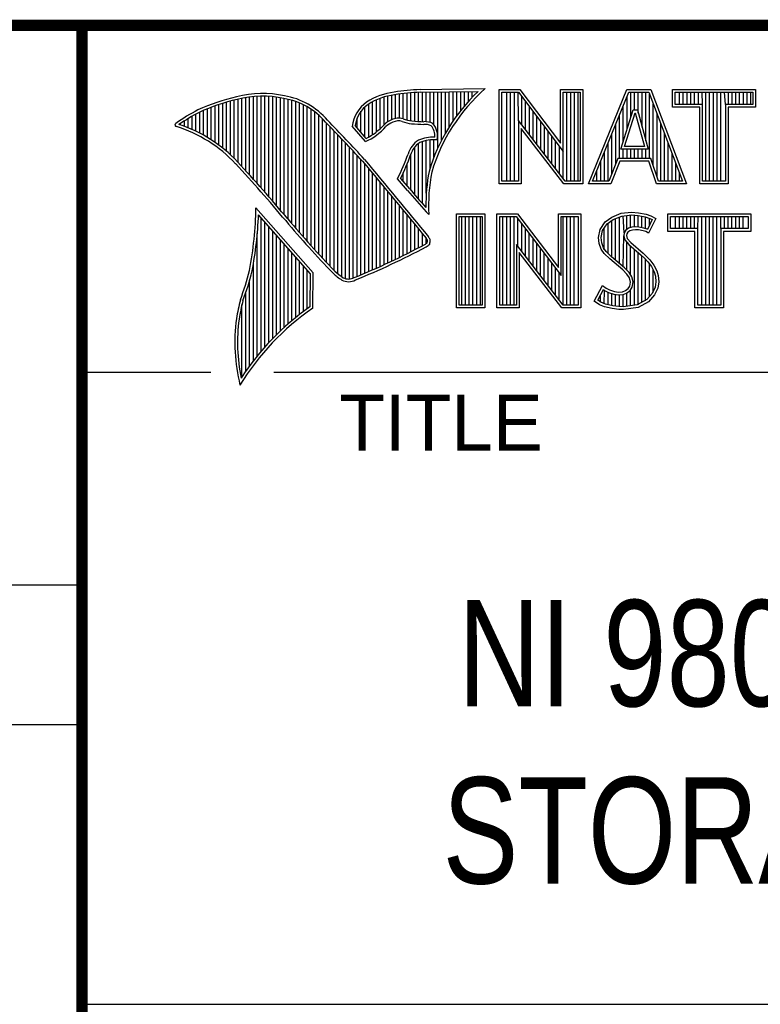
# Model space of a CAD drawing. Header units: inches. Extents: x 0 to 34, y 0 to 22.
# Tile 19 of 46: x 28.3 to 29.6, y 1.3 to 3. Entities that reach past the tile are written whole.
import ezdxf

# ---------------------------------------------------------------- set-up
doc = ezdxf.new("R2010")
doc.units = ezdxf.units.IN
doc.header["$LTSCALE"] = 1.87
doc.header["$MEASUREMENT"] = 0
doc.layers.get('0').update_dxf_attribs({"linetype": 'CONTINUOUS'})
doc.styles.get("Standard").update_dxf_attribs({"font": 'txt', "width": 0.8})

msp = doc.modelspace()

# ---------------------------------------------------------------- linework, layer by layer
at = {"color": 2, "linetype": 'CONTINUOUS'}
for p, q in [((28.3793, 3.0003), (33.5093, 3.0003)), ((28.3793, 3.0003), (28.3793, 1.2503)), ((28.9844, 2.885), (29.1009, 2.8868)), ((28.6659, 2.7474), (28.6659, 2.8695)), ((28.6727, 2.7398), (28.6727, 2.8708)), ((28.6796, 2.7323), (28.6796, 2.8719)), ((28.6865, 2.7247), (28.6865, 2.8727)), ((28.6933, 2.717), (28.6933, 2.8732)), ((28.7002, 2.7092), (28.7002, 2.8734)), ((28.707, 2.7014), (28.707, 2.8733)), ((28.7139, 2.6936), (28.7139, 2.873)), ((28.7208, 2.6856), (28.7208, 2.8724)), ((28.7276, 2.6776), (28.7276, 2.8716)), ((28.7345, 2.6696), (28.7345, 2.8704)), ((28.7414, 2.6615), (28.7414, 2.869)), ((28.913, 2.8153), (28.913, 2.8696)), ((28.9198, 2.8223), (28.9198, 2.8719)), ((28.9267, 2.8275), (28.9267, 2.8737)), ((28.9336, 2.8311), (28.9336, 2.875)), ((28.9404, 2.8335), (28.9404, 2.8759)), ((28.9473, 2.834), (28.9473, 2.8769)), ((28.9542, 2.8327), (28.9542, 2.8778)), ((28.961, 2.8306), (28.961, 2.8785)), ((28.9679, 2.8292), (28.9679, 2.8791)), ((28.9747, 2.8285), (28.9747, 2.8796)), ((28.9816, 2.828), (28.9816, 2.88)), ((28.9845, 2.8802), (29.0882, 2.8817)), ((28.9885, 2.8278), (28.9885, 2.8802)), ((28.9953, 2.8276), (28.9953, 2.8803)), ((29.0022, 2.8263), (29.0022, 2.8804)), ((29.0091, 2.822), (29.0091, 2.8805)), ((29.0159, 2.7805), (29.0159, 2.8806)), ((29.0228, 2.7947), (29.0228, 2.8807)), ((29.0297, 2.8073), (29.0297, 2.8808)), ((29.0365, 2.8188), (29.0365, 2.881)), ((29.0434, 2.8293), (29.0434, 2.8811)), ((29.0502, 2.8389), (29.0502, 2.8812)), ((29.0571, 2.8479), (29.0571, 2.8813)), ((29.064, 2.8562), (29.064, 2.8814)), ((29.0708, 2.8641), (29.0708, 2.8815)), ((29.0777, 2.8714), (29.0777, 2.8816)), ((29.1256, 2.8852), (29.1624, 2.8852)), ((29.1256, 2.7166), (29.1256, 2.8852)), ((29.1305, 2.8804), (29.16, 2.8804)), ((29.1305, 2.7215), (29.1305, 2.8804)), ((29.1395, 2.7215), (29.1395, 2.8804)), ((29.1462, 2.7215), (29.1462, 2.8804)), ((29.1529, 2.7215), (29.1529, 2.8804)), ((29.1604, 2.8299), (29.1596, 2.8804)), ((29.16, 2.8804), (29.2402, 2.7746)), ((29.1624, 2.8852), (29.2354, 2.7891)), ((29.1663, 2.8222), (29.1663, 2.872)), ((29.2354, 2.8852), (29.2754, 2.8852)), ((29.2354, 2.7891), (29.2354, 2.8852)), ((29.2402, 2.8804), (29.2705, 2.8804)), ((29.2402, 2.7746), (29.2402, 2.8804)), ((29.2469, 2.7215), (29.2469, 2.8804)), ((29.2536, 2.7215), (29.2536, 2.8804)), ((29.2603, 2.7215), (29.2603, 2.8804)), ((29.267, 2.7215), (29.267, 2.8804)), ((29.2705, 2.8804), (29.2705, 2.7215)), ((29.2754, 2.8852), (29.2754, 2.7166)), ((29.2853, 2.7167), (29.3541, 2.8851)), ((29.2926, 2.7216), (29.3574, 2.8802)), ((29.3541, 2.8851), (29.3967, 2.8851)), ((29.3543, 2.8139), (29.3543, 2.8725)), ((29.3574, 2.8802), (29.3933, 2.8802)), ((29.361, 2.8356), (29.361, 2.8802)), ((29.3677, 2.8486), (29.3677, 2.8802)), ((29.3744, 2.8428), (29.3744, 2.8802)), ((29.3811, 2.8181), (29.3811, 2.8802)), ((29.3878, 2.7935), (29.3878, 2.8802)), ((29.3933, 2.8802), (29.4535, 2.7216)), ((29.3945, 2.7618), (29.3945, 2.877)), ((29.3967, 2.8851), (29.4606, 2.7167)), ((29.4357, 2.8851), (29.584, 2.8851)), ((29.4357, 2.8537), (29.4357, 2.8851)), ((29.4406, 2.8802), (29.5791, 2.8802)), ((29.4406, 2.8586), (29.4406, 2.8802)), ((29.4482, 2.8586), (29.4482, 2.8802)), ((29.4549, 2.8586), (29.4549, 2.8802)), ((29.4616, 2.8586), (29.4616, 2.8802)), ((29.4684, 2.8586), (29.4684, 2.8802)), ((29.4751, 2.8586), (29.4751, 2.8802)), ((29.4818, 2.8586), (29.4818, 2.8802)), ((29.4892, 2.8586), (29.4885, 2.8802)), ((29.4952, 2.7216), (29.4952, 2.8802)), ((29.5019, 2.7216), (29.5019, 2.8802)), ((29.5086, 2.7216), (29.5086, 2.8802)), ((29.5153, 2.7216), (29.5153, 2.8802)), ((29.522, 2.7216), (29.522, 2.8802)), ((29.5305, 2.8586), (29.5288, 2.8802)), ((29.5355, 2.8586), (29.5355, 2.8802)), ((29.5422, 2.8586), (29.5422, 2.8802)), ((29.5489, 2.8586), (29.5489, 2.8802)), ((29.5556, 2.8586), (29.5556, 2.8802)), ((29.5623, 2.8586), (29.5623, 2.8802)), ((29.569, 2.8586), (29.569, 2.8802)), ((29.5757, 2.8586), (29.5757, 2.8802)), ((29.5791, 2.8802), (29.5791, 2.8586)), ((29.584, 2.8851), (29.584, 2.8537)), ((28.6109, 2.7952), (28.6109, 2.8535)), ((28.6178, 2.7906), (28.6178, 2.856)), ((28.6247, 2.7856), (28.6247, 2.8584)), ((28.6315, 2.7803), (28.6315, 2.8606)), ((28.6384, 2.7747), (28.6384, 2.8626)), ((28.6453, 2.7685), (28.6453, 2.8645)), ((28.6521, 2.762), (28.6521, 2.8662)), ((28.659, 2.7548), (28.659, 2.8679)), ((28.7482, 2.6533), (28.7482, 2.8677)), ((28.7551, 2.6452), (28.7551, 2.8659)), ((28.762, 2.6372), (28.762, 2.8638)), ((28.7688, 2.6293), (28.7688, 2.8611)), ((28.7757, 2.6214), (28.7757, 2.858)), ((28.7826, 2.6137), (28.7826, 2.8543)), ((28.8855, 2.8005), (28.8855, 2.854)), ((28.8924, 2.8003), (28.8924, 2.8594)), ((28.8992, 2.8044), (28.8992, 2.8634)), ((28.9061, 2.8094), (28.9061, 2.8668)), ((29.173, 2.8135), (29.173, 2.8632)), ((29.1798, 2.8048), (29.1798, 2.8543)), ((29.3475, 2.7921), (29.3475, 2.8561)), ((29.4012, 2.7485), (29.4012, 2.8593)), ((29.4843, 2.8537), (29.4357, 2.8537)), ((29.4892, 2.8586), (29.4406, 2.8586)), ((29.4843, 2.7167), (29.4843, 2.8537)), ((29.4892, 2.7216), (29.4892, 2.8586)), ((29.5791, 2.8586), (29.5305, 2.8586)), ((29.5305, 2.8586), (29.5305, 2.7216)), ((29.584, 2.8537), (29.5354, 2.8537)), ((29.5354, 2.8537), (29.5354, 2.7167)), ((28.5766, 2.8137), (28.5766, 2.8374)), ((28.5835, 2.8105), (28.5835, 2.8412)), ((28.5904, 2.8071), (28.5904, 2.8449)), ((28.5972, 2.8034), (28.5972, 2.8479)), ((28.6041, 2.7994), (28.6041, 2.8508)), ((28.7894, 2.606), (28.7894, 2.8501)), ((28.7963, 2.5985), (28.7963, 2.8451)), ((28.8031, 2.591), (28.8031, 2.8394)), ((28.8718, 2.8167), (28.8718, 2.8343)), ((28.8786, 2.8086), (28.8786, 2.8464)), ((29.1865, 2.7961), (29.1865, 2.8455)), ((29.1932, 2.7873), (29.1932, 2.8367)), ((29.3408, 2.7618), (29.3408, 2.8396)), ((29.3434, 2.7787), (29.365, 2.8486)), ((29.35, 2.7836), (29.3686, 2.8438)), ((29.365, 2.8486), (29.3728, 2.8486)), ((29.3686, 2.8438), (29.3691, 2.8438)), ((29.3691, 2.8438), (29.3854, 2.7836)), ((29.3728, 2.8486), (29.3918, 2.7787)), ((29.4079, 2.7286), (29.4079, 2.8416)), ((28.556, 2.8217), (28.556, 2.8246)), ((28.5629, 2.8193), (28.5629, 2.8291)), ((28.5698, 2.8166), (28.5698, 2.8333)), ((28.81, 2.5836), (28.81, 2.8328)), ((28.8169, 2.5762), (28.8169, 2.8253)), ((28.8237, 2.569), (28.8237, 2.8181)), ((28.8865, 2.792), (28.8631, 2.8194)), ((28.8878, 2.7979), (28.8682, 2.8209)), ((29.2438, 2.7215), (29.1604, 2.8299)), ((29.1604, 2.8299), (29.1604, 2.7215)), ((29.1999, 2.7786), (29.1999, 2.8278)), ((29.2066, 2.7699), (29.2066, 2.819)), ((29.3341, 2.752), (29.3341, 2.8232)), ((29.4147, 2.7216), (29.4147, 2.8239)), ((28.8306, 2.5618), (28.8306, 2.8109)), ((28.8375, 2.5556), (28.8375, 2.8037)), ((29.2414, 2.7166), (29.1653, 2.8156)), ((29.1653, 2.8156), (29.1653, 2.7166)), ((29.2133, 2.7612), (29.2133, 2.8101)), ((29.22, 2.7525), (29.22, 2.8013)), ((29.3274, 2.7353), (29.3274, 2.8068)), ((29.4214, 2.7216), (29.4214, 2.8063)), ((28.8443, 2.5505), (28.8443, 2.7965)), ((28.8512, 2.5472), (28.8512, 2.7893)), ((28.8581, 2.5466), (28.8581, 2.782)), ((28.9747, 2.697), (28.9747, 2.7823)), ((28.9816, 2.689), (28.9816, 2.7889)), ((28.9885, 2.6813), (28.9885, 2.7921)), ((28.9953, 2.6998), (28.9953, 2.7939)), ((29.0022, 2.7448), (29.0022, 2.795)), ((29.0091, 2.7642), (29.0091, 2.7954)), ((29.2267, 2.7437), (29.2267, 2.7924)), ((29.2334, 2.735), (29.2334, 2.7836)), ((29.3207, 2.7216), (29.3207, 2.7904)), ((29.3854, 2.7836), (29.35, 2.7836)), ((29.4281, 2.7216), (29.4281, 2.7886)), ((28.8649, 2.5483), (28.8649, 2.7748)), ((28.8718, 2.5513), (28.8718, 2.7675)), ((28.9679, 2.7053), (28.9679, 2.7699)), ((29.2402, 2.7263), (29.2402, 2.7746)), ((29.314, 2.7216), (29.314, 2.774)), ((29.3918, 2.7787), (29.3434, 2.7787)), ((29.3475, 2.7618), (29.3475, 2.7787)), ((29.3543, 2.7618), (29.3543, 2.7787)), ((29.361, 2.7618), (29.361, 2.7787)), ((29.3677, 2.7618), (29.3677, 2.7787)), ((29.3744, 2.7618), (29.3744, 2.7787)), ((29.3811, 2.7618), (29.3811, 2.7787)), ((29.3878, 2.7618), (29.3878, 2.7787)), ((29.4348, 2.7216), (29.4348, 2.7709)), ((28.8786, 2.5541), (28.8786, 2.7602)), ((28.8855, 2.557), (28.8855, 2.7523)), ((28.961, 2.7133), (28.961, 2.7519)), ((29.3073, 2.7216), (29.3073, 2.7575)), ((29.3381, 2.7618), (29.3219, 2.7216)), ((29.3414, 2.7569), (29.3252, 2.7167)), ((29.3968, 2.7618), (29.3381, 2.7618)), ((29.3933, 2.7569), (29.3414, 2.7569)), ((29.4068, 2.7167), (29.3933, 2.7569)), ((29.4103, 2.7216), (29.3968, 2.7618)), ((29.4415, 2.7216), (29.4415, 2.7532)), ((28.8924, 2.5599), (28.8924, 2.744)), ((28.8992, 2.5628), (28.8992, 2.7357)), ((28.9542, 2.7212), (28.9542, 2.7362)), ((29.3006, 2.7216), (29.3006, 2.7411)), ((29.4482, 2.7216), (29.4482, 2.7355)), ((28.9061, 2.5659), (28.9061, 2.7274)), ((28.913, 2.5689), (28.913, 2.7191)), ((28.9198, 2.5721), (28.9198, 2.7107)), ((28.962, 2.7048), (28.9438, 2.7257)), ((28.9657, 2.7079), (28.9496, 2.7264)), ((29.1653, 2.7166), (29.1256, 2.7166)), ((29.1604, 2.7215), (29.1305, 2.7215)), ((29.2754, 2.7166), (29.2414, 2.7166)), ((29.2705, 2.7215), (29.2438, 2.7215)), ((29.3252, 2.7167), (29.2853, 2.7167)), ((29.3219, 2.7216), (29.2926, 2.7216)), ((29.4606, 2.7167), (29.4068, 2.7167)), ((29.4535, 2.7216), (29.4103, 2.7216)), ((29.5354, 2.7167), (29.4843, 2.7167)), ((29.5305, 2.7216), (29.4892, 2.7216)), ((28.9267, 2.5752), (28.9267, 2.7024)), ((28.9336, 2.5784), (28.9336, 2.6941)), ((28.9404, 2.5817), (28.9404, 2.6858)), ((28.9473, 2.585), (28.9473, 2.6775)), ((28.7934, 2.5573), (28.6909, 2.6738)), ((28.7886, 2.5555), (28.6954, 2.6613)), ((28.9542, 2.5884), (28.9542, 2.6692)), ((28.961, 2.5918), (28.961, 2.6609)), ((28.9997, 2.6619), (28.9953, 2.6667)), ((29.0492, 2.6631), (29.1, 2.6631)), ((29.0492, 2.4947), (29.0492, 2.6631)), ((29.0541, 2.6583), (29.0951, 2.6583)), ((29.0541, 2.4996), (29.0541, 2.6583)), ((29.0587, 2.4996), (29.0587, 2.6583)), ((29.0654, 2.4996), (29.0654, 2.6583)), ((29.0721, 2.4996), (29.0721, 2.6583)), ((29.0788, 2.4996), (29.0788, 2.6583)), ((29.0855, 2.4996), (29.0855, 2.6583)), ((29.0922, 2.4996), (29.0922, 2.6583)), ((29.0951, 2.6583), (29.0951, 2.4996)), ((29.1, 2.6631), (29.1, 2.4947)), ((29.1218, 2.6633), (29.1586, 2.6633)), ((29.1218, 2.4947), (29.1218, 2.6633)), ((29.1267, 2.6584), (29.1562, 2.6584)), ((29.1267, 2.4996), (29.1267, 2.6584)), ((29.1325, 2.4996), (29.1325, 2.6584)), ((29.1392, 2.4996), (29.1392, 2.6584)), ((29.1459, 2.4996), (29.1459, 2.6584)), ((29.1526, 2.4996), (29.1526, 2.6584)), ((29.1562, 2.6584), (29.2364, 2.5527)), ((29.1586, 2.6633), (29.2315, 2.5672)), ((29.2315, 2.6633), (29.2716, 2.6633)), ((29.2315, 2.5672), (29.2315, 2.6633)), ((29.2364, 2.6584), (29.2667, 2.6584)), ((29.2364, 2.5527), (29.2364, 2.6584)), ((29.2399, 2.4996), (29.2399, 2.6584)), ((29.2466, 2.4996), (29.2466, 2.6584)), ((29.2533, 2.4996), (29.2533, 2.6584)), ((29.26, 2.4996), (29.26, 2.6584)), ((29.2667, 2.6584), (29.2667, 2.4996)), ((29.2716, 2.6633), (29.2716, 2.4947)), ((29.3269, 2.6572), (29.3437, 2.6639)), ((29.3293, 2.6529), (29.3449, 2.6591)), ((29.3406, 2.5743), (29.3406, 2.6574)), ((29.3437, 2.6639), (29.3623, 2.6659)), ((29.3449, 2.6591), (29.3624, 2.661)), ((29.3491, 2.6288), (29.3473, 2.6594)), ((29.354, 2.635), (29.354, 2.6601)), ((29.3607, 2.6382), (29.3607, 2.6608)), ((29.3623, 2.6659), (29.3747, 2.665)), ((29.3624, 2.661), (29.374, 2.6602)), ((29.3674, 2.6394), (29.3674, 2.6607)), ((29.374, 2.6602), (29.387, 2.6574)), ((29.3741, 2.6393), (29.3741, 2.6602)), ((29.3747, 2.665), (29.3883, 2.6622)), ((29.3808, 2.6381), (29.3808, 2.6588)), ((29.387, 2.6574), (29.3949, 2.6547)), ((29.3883, 2.6622), (29.3967, 2.6593)), ((29.3967, 2.6593), (29.406, 2.6549)), ((29.4272, 2.6631), (29.5755, 2.6631)), ((29.4272, 2.6317), (29.4272, 2.6631)), ((29.432, 2.6583), (29.5706, 2.6583)), ((29.432, 2.6366), (29.432, 2.6583)), ((29.4412, 2.6366), (29.4412, 2.6583)), ((29.4479, 2.6366), (29.4479, 2.6583)), ((29.4547, 2.6366), (29.4547, 2.6583)), ((29.4614, 2.6366), (29.4614, 2.6583)), ((29.4681, 2.6366), (29.4681, 2.6583)), ((29.4748, 2.6366), (29.4748, 2.6583)), ((29.4807, 2.6366), (29.4815, 2.6583)), ((29.4882, 2.4996), (29.4882, 2.6583)), ((29.4949, 2.4996), (29.4949, 2.6583)), ((29.5016, 2.4996), (29.5016, 2.6583)), ((29.5083, 2.4996), (29.5083, 2.6583)), ((29.5151, 2.4996), (29.5151, 2.6583)), ((29.522, 2.6366), (29.5218, 2.6583)), ((29.5285, 2.6366), (29.5285, 2.6583)), ((29.5352, 2.6366), (29.5352, 2.6583)), ((29.5419, 2.6366), (29.5419, 2.6583)), ((29.5486, 2.6366), (29.5486, 2.6583)), ((29.5553, 2.6366), (29.5553, 2.6583)), ((29.562, 2.6366), (29.562, 2.6583)), ((29.5706, 2.6583), (29.5706, 2.6366)), ((29.5755, 2.6631), (29.5755, 2.6317)), ((28.7002, 2.4174), (28.7002, 2.6559)), ((28.707, 2.4253), (28.707, 2.6481)), ((28.7139, 2.4329), (28.7139, 2.6403)), ((28.9679, 2.5953), (28.9679, 2.6526)), ((28.9747, 2.5988), (28.9747, 2.6443)), ((29.1593, 2.6044), (29.1593, 2.6543)), ((29.1661, 2.5957), (29.1661, 2.6454)), ((29.3061, 2.6352), (29.315, 2.6485)), ((29.3107, 2.6333), (29.3186, 2.6451)), ((29.315, 2.6485), (29.3269, 2.6572)), ((29.3186, 2.6451), (29.3293, 2.6529)), ((29.3204, 2.5922), (29.3204, 2.6464)), ((29.3271, 2.5855), (29.3271, 2.6513)), ((29.3338, 2.5799), (29.3338, 2.6547)), ((29.3875, 2.6364), (29.3875, 2.6573)), ((29.3994, 2.6526), (29.3907, 2.6353)), ((29.406, 2.6549), (29.3927, 2.6283)), ((29.3942, 2.6423), (29.3942, 2.655)), ((29.3949, 2.6547), (29.3994, 2.6526)), ((28.6933, 2.4092), (28.6933, 2.6277)), ((28.7208, 2.4401), (28.7208, 2.6325)), ((28.7276, 2.447), (28.7276, 2.6247)), ((28.9816, 2.6024), (28.9816, 2.636)), ((28.9885, 2.606), (28.9885, 2.6277)), ((29.1728, 2.587), (29.1728, 2.6366)), ((29.1795, 2.5783), (29.1795, 2.6277)), ((29.3032, 2.6208), (29.3061, 2.6352)), ((29.3081, 2.6205), (29.3107, 2.6333)), ((29.3137, 2.5989), (29.3137, 2.6378)), ((29.3473, 2.5687), (29.3486, 2.6239)), ((29.3491, 2.6288), (29.3486, 2.6239)), ((29.3486, 2.6239), (29.3502, 2.6168)), ((29.3523, 2.6337), (29.3491, 2.6288)), ((29.3569, 2.6371), (29.3523, 2.6337)), ((29.3539, 2.6271), (29.3536, 2.6242)), ((29.3536, 2.6242), (29.3547, 2.619)), ((29.3559, 2.6303), (29.3539, 2.6271)), ((29.3591, 2.6326), (29.3559, 2.6303)), ((29.363, 2.6389), (29.3569, 2.6371)), ((29.364, 2.6341), (29.3591, 2.6326)), ((29.3691, 2.6395), (29.363, 2.6389)), ((29.3692, 2.6347), (29.364, 2.6341)), ((29.3753, 2.6392), (29.3691, 2.6395)), ((29.3747, 2.6344), (29.3692, 2.6347)), ((29.3834, 2.6326), (29.3747, 2.6344)), ((29.3846, 2.6374), (29.3753, 2.6392)), ((29.388, 2.6312), (29.3834, 2.6326)), ((29.3901, 2.6357), (29.3846, 2.6374)), ((29.3927, 2.6283), (29.388, 2.6312)), ((29.3907, 2.6353), (29.3901, 2.6357)), ((29.4758, 2.6317), (29.4272, 2.6317)), ((29.4807, 2.6366), (29.432, 2.6366)), ((29.4758, 2.4947), (29.4758, 2.6317)), ((29.4807, 2.4996), (29.4807, 2.6366)), ((29.5706, 2.6366), (29.522, 2.6366)), ((29.522, 2.6366), (29.522, 2.4996)), ((29.5755, 2.6317), (29.5268, 2.6317)), ((29.5268, 2.6317), (29.5268, 2.4947)), ((28.7345, 2.4537), (28.7345, 2.6169)), ((28.7414, 2.46), (28.7414, 2.6091)), ((28.9953, 2.6099), (28.9953, 2.6194)), ((29.24, 2.4996), (29.1566, 2.608)), ((29.1566, 2.608), (29.1566, 2.4996)), ((29.1862, 2.5695), (29.1862, 2.6189)), ((29.1929, 2.5608), (29.1929, 2.6101)), ((29.3043, 2.6098), (29.3032, 2.6208)), ((29.3081, 2.5999), (29.3043, 2.6098)), ((29.3091, 2.6109), (29.3081, 2.6205)), ((29.3124, 2.6022), (29.3091, 2.6109)), ((29.3502, 2.6168), (29.3573, 2.608)), ((29.354, 2.5624), (29.354, 2.6122)), ((29.3547, 2.619), (29.3608, 2.6115)), ((29.3573, 2.608), (29.3798, 2.5894)), ((29.3607, 2.5541), (29.3607, 2.6052)), ((29.3608, 2.6115), (29.3831, 2.593)), ((28.7482, 2.4662), (28.7482, 2.6013)), ((28.7551, 2.472), (28.7551, 2.5935)), ((29.2376, 2.4947), (29.1615, 2.5937)), ((29.1615, 2.5937), (29.1615, 2.4947)), ((29.1996, 2.5521), (29.1996, 2.6012)), ((29.2063, 2.5434), (29.2063, 2.5924)), ((29.3133, 2.5924), (29.3081, 2.5999)), ((29.3171, 2.5955), (29.3124, 2.6022)), ((29.3234, 2.5823), (29.3133, 2.5924)), ((29.3211, 2.5915), (29.3171, 2.5955)), ((29.3267, 2.5859), (29.3211, 2.5915)), ((29.3674, 2.4994), (29.3674, 2.5997)), ((29.3741, 2.5003), (29.3741, 2.5941)), ((29.3798, 2.5894), (29.3857, 2.5835)), ((29.3808, 2.5048), (29.3808, 2.5884)), ((29.3831, 2.593), (29.3892, 2.5869)), ((28.6865, 2.4005), (28.6865, 2.5745)), ((28.762, 2.4777), (28.762, 2.5857)), ((28.7688, 2.4831), (28.7688, 2.5779)), ((28.7757, 2.4884), (28.7757, 2.5701)), ((29.213, 2.5346), (29.213, 2.5835)), ((29.2197, 2.5259), (29.2197, 2.5747)), ((29.3466, 2.5629), (29.3234, 2.5823)), ((29.3499, 2.5665), (29.3267, 2.5859)), ((29.3857, 2.5835), (29.3916, 2.5773)), ((29.3875, 2.5074), (29.3875, 2.5816)), ((29.3892, 2.5869), (29.3953, 2.5805)), ((29.3916, 2.5773), (29.3981, 2.5689)), ((29.3942, 2.5148), (29.3942, 2.5739)), ((29.3953, 2.5805), (29.4022, 2.5715)), ((29.4022, 2.5715), (29.4074, 2.5611)), ((28.7826, 2.4934), (28.7826, 2.5623)), ((28.7875, 2.4969), (28.7886, 2.5555)), ((28.7923, 2.4943), (28.7934, 2.5573)), ((29.2265, 2.5172), (29.2265, 2.5658)), ((29.2332, 2.5085), (29.2332, 2.557)), ((29.3542, 2.5553), (29.3466, 2.5629)), ((29.358, 2.5584), (29.3499, 2.5665)), ((29.3585, 2.5484), (29.3542, 2.5553)), ((29.363, 2.5504), (29.358, 2.5584)), ((29.3981, 2.5689), (29.4029, 2.5593)), ((29.401, 2.5222), (29.401, 2.5632)), ((29.4029, 2.5593), (29.4052, 2.5518)), ((29.4052, 2.5518), (29.406, 2.5416)), ((29.4074, 2.5611), (29.4101, 2.5527)), ((29.4101, 2.5527), (29.4109, 2.5414)), ((28.6796, 2.3913), (28.6796, 2.5443)), ((29.2954, 2.507), (29.3104, 2.5348)), ((29.3104, 2.5348), (29.3168, 2.5301)), ((29.3605, 2.5411), (29.3585, 2.5484)), ((29.3591, 2.5339), (29.3605, 2.5411)), ((29.3655, 2.5413), (29.363, 2.5504)), ((29.3637, 2.5321), (29.3655, 2.5413)), ((29.406, 2.5416), (29.4045, 2.5318)), ((29.4109, 2.5414), (29.4092, 2.5304)), ((28.6727, 2.3817), (28.6727, 2.5223)), ((29.3018, 2.5086), (29.3121, 2.5275)), ((29.307, 2.505), (29.307, 2.5182)), ((29.3121, 2.5275), (29.3142, 2.526)), ((29.3137, 2.5019), (29.3142, 2.526)), ((29.3142, 2.526), (29.3213, 2.5224)), ((29.3168, 2.5301), (29.3232, 2.527)), ((29.3204, 2.5005), (29.3204, 2.5227)), ((29.3213, 2.5224), (29.3305, 2.5193)), ((29.3232, 2.527), (29.3316, 2.5241)), ((29.3271, 2.499), (29.3271, 2.5204)), ((29.3305, 2.5193), (29.339, 2.5183)), ((29.3316, 2.5241), (29.3391, 2.5232)), ((29.3338, 2.498), (29.3338, 2.5189)), ((29.339, 2.5183), (29.3472, 2.519)), ((29.3391, 2.5232), (29.346, 2.5238)), ((29.3406, 2.497), (29.3406, 2.5181)), ((29.346, 2.5238), (29.3513, 2.5258)), ((29.3472, 2.519), (29.3536, 2.5215)), ((29.3473, 2.4968), (29.3473, 2.519)), ((29.3513, 2.5258), (29.3562, 2.5293)), ((29.3536, 2.5215), (29.3598, 2.5258)), ((29.354, 2.4977), (29.354, 2.5216)), ((29.3562, 2.5293), (29.3591, 2.5339)), ((29.3598, 2.5258), (29.3637, 2.5321)), ((29.3607, 2.4985), (29.3607, 2.5265)), ((29.3995, 2.5207), (29.3896, 2.5097)), ((29.4037, 2.518), (29.3927, 2.5058)), ((29.4045, 2.5318), (29.3995, 2.5207)), ((29.4092, 2.5304), (29.4037, 2.518)), ((28.6659, 2.3715), (28.6659, 2.501)), ((29.0951, 2.4996), (29.0541, 2.4996)), ((29.1566, 2.4996), (29.1267, 2.4996)), ((29.2667, 2.4996), (29.24, 2.4996)), ((29.3049, 2.5006), (29.2954, 2.507)), ((29.3072, 2.5049), (29.3018, 2.5086)), ((29.3142, 2.4968), (29.3049, 2.5006)), ((29.3156, 2.5015), (29.3072, 2.5049)), ((29.3287, 2.4988), (29.3156, 2.5015)), ((29.3726, 2.5001), (29.3475, 2.4968)), ((29.3896, 2.5097), (29.3726, 2.5001)), ((29.3927, 2.5058), (29.3741, 2.4954)), ((29.522, 2.4996), (29.4807, 2.4996)), ((29.1, 2.4947), (29.0492, 2.4947)), ((29.1615, 2.4947), (29.1218, 2.4947)), ((29.2716, 2.4947), (29.2376, 2.4947)), ((29.3278, 2.4939), (29.3142, 2.4968)), ((29.3394, 2.4922), (29.3278, 2.4939)), ((29.3398, 2.4971), (29.3287, 2.4988)), ((29.3478, 2.4919), (29.3394, 2.4922)), ((29.3475, 2.4968), (29.3398, 2.4971)), ((29.3741, 2.4954), (29.3478, 2.4919)), ((29.5268, 2.4947), (29.4758, 2.4947)), ((28.38, 2.38), (28.61, 2.38)), ((28.7231, 2.38), (33.5, 2.38)), ((25.58, 2), (28.38, 2)), ((25.58, 1.75), (28.38, 1.75)), ((28.3793, 1.2503), (33.5093, 1.2503))]:
    msp.add_line(p, q, dxfattribs=at)
at = {"color": 7, "linetype": 'CONTINUOUS', "const_width": 0.02}
for points in [[(25.58, 3), (33.5, 3)], [(28.38, 3), (28.38, 0.5)]]:
    msp.add_lwpolyline(points, dxfattribs=at)
at = {"color": 2, "linetype": 'CONTINUOUS'}
for centre, radius, start, end in [((29.3103, 2.6468), 0.3185, 131.1194, 163.4134), ((28.7308, 2.5386), 0.3417, 102.6162, 114.8514), ((28.7025, 2.6998), 0.1784, 77.2812, 105.0674), ((28.7025, 2.6998), 0.1736, 77.2325, 105.1014), ((28.7213, 2.7479), 0.1227, 40.1648, 80.8423), ((28.7213, 2.7479), 0.1276, 40.2336, 80.7738), ((28.9506, 2.7677), 0.1134, 96.3007, 123.1683), ((28.9506, 2.7677), 0.1086, 96.2448, 123.1265), ((29.0012, 2.475), 0.4104, 92.3477, 98.8369), ((29.0012, 2.475), 0.4056, 92.3565, 98.8522), ((29.3103, 2.6468), 0.3233, 133.4016, 163.4573), ((28.7308, 2.5386), 0.3369, 102.5985, 114.8293), ((28.9233, 2.8131), 0.0605, 125.0326, 174.0473), ((28.9233, 2.8131), 0.0556, 125.1127, 171.9558), ((28.7753, 2.4938), 0.4018, 117.9346, 124.569), ((28.7753, 2.4938), 0.3969, 117.9533, 124.0367), ((28.9458, 2.807), 0.0271, 72.6167, 117.3893), ((28.5489, 2.822), 0.00299, 121.3524, 265.803), ((28.4751, 2.5845), 0.2458, 43.1667, 72.5704), ((28.4751, 2.5845), 0.2507, 43.1667, 71.8499), ((21.1581, -4.5074), 10.6031, 43.24659, 43.76754), ((21.1581, -4.5074), 10.6079, 43.24574, 43.76673), ((28.8427, 2.8903), 0.1076, 293.9922, 318.4433), ((28.8427, 2.8903), 0.1028, 295.9955, 318.5906), ((28.9521, 2.7868), 0.048, 112.9192, 132.2696), ((28.9521, 2.7868), 0.0432, 112.6635, 131.9293), ((28.9458, 2.807), 0.0222, 72.9386, 117.864), ((28.9776, 2.8958), 0.0722, 249.5553, 263.1674), ((28.9776, 2.8958), 0.0673, 249.4421, 263.134), ((28.9951, 3.0772), 0.2544, 264.112, 269.1019), ((28.9951, 3.0772), 0.2495, 264.1212, 269.0704), ((28.9924, 2.7937), 0.0341, 64.4657, 92.2507), ((28.9924, 2.7937), 0.0292, 66.3199, 92.502), ((28.9831, 2.8025), 0.0276, 355.2993, 40.45), ((28.9831, 2.8025), 0.0325, 347.1186, 42.4046), ((29.0102, 2.7231), 0.0771, 89.6555, 111.8728), ((29.0054, 2.7573), 0.0444, 122.696, 163.5009), ((29.0054, 2.7573), 0.0396, 123.3504, 163.7172), ((29.0102, 2.7231), 0.0723, 86.3771, 111.5055), ((28.547, 2.9226), 0.443, 333.6071, 339.8417), ((28.547, 2.9226), 0.4478, 334.0205, 339.8621), ((26.652, 0.9006), 2.7324, 39.9155, 42.7665), ((129.7875, 86.0025), 130.8121, 219.521915, 219.600266), ((129.7875, 86.0025), 130.8073, 219.521847, 219.600368), ((29.3273, 2.6768), 0.3327, 169.238, 180.3751), ((29.3273, 2.6768), 0.3279, 169.2806, 182.6074), ((29.5269, 3.164), 0.728, 219.1094, 223.0893), ((29.5269, 3.164), 0.7231, 219.1028, 222.5928), ((28.0416, 2.6849), 0.6494, 349.0855, 359.0208), ((28.0416, 2.6849), 0.6542, 349.0755, 357.9397), ((30.1411, 3.8249), 1.8249, 220.0426, 224.0118), ((30.1411, 3.8249), 1.8201, 220.0428, 224.0077), ((28.9714, 2.6031), 0.0338, 24.6833, 34.3208), ((28.389, 3.7322), 1.2758, 291.9868, 298.2489), ((28.9805, 2.6304), 0.0253, 299.2554, 311.2666), ((28.9805, 2.6304), 0.0301, 299.1713, 314.8064), ((28.9714, 2.6031), 0.0289, 26.3669, 33.8971), ((28.9692, 2.6145), 0.0281, 353.6896, 3.0529), ((28.9692, 2.6145), 0.033, 350.4808, 4.7809), ((28.389, 3.7322), 1.2806, 291.9989, 298.2507), ((28.2599, 2.6636), 0.4315, 339.0707, 346.3663), ((28.2599, 2.6636), 0.4364, 339.1089, 346.3814), ((28.9081, 2.6424), 0.1167, 227.0935, 236.9215), ((28.9081, 2.6424), 0.1118, 227.1594, 236.7882), ((28.8564, 2.568), 0.0263, 242.8488, 298.0515), ((28.8564, 2.568), 0.0215, 243.4895, 298.6992), ((29.0668, 2.4083), 0.4163, 165.9357, 170.6856), ((29.0668, 2.4083), 0.4115, 165.9758, 170.6758), ((29.0517, 2.1188), 0.4564, 124.643, 148.5565), ((29.0517, 2.1188), 0.4613, 124.9511, 147.0981), ((28.9728, 2.4332), 0.3197, 172.3562, 193.7958), ((28.9728, 2.4332), 0.3149, 172.369, 191.6868)]:
    msp.add_arc(centre, radius, start, end, dxfattribs=at)
at = {"color": 7, "linetype": 'CONTINUOUS'}
msp.add_arc((26.6525, 0.9011), 2.7269, 39.915, 42.7661, dxfattribs=at)

# ---------------------------------------------------------------- texts
at = {"color": 2, "linetype": 'CONTINUOUS'}
msp.add_text('TITLE', height=0.1, dxfattribs=at).set_placement((28.8397, 2.2397))
at = {"color": 7, "linetype": 'CONTINUOUS', "insert": (30.9443, 1.9728), "char_height": 0.19, "width": 5.016, "attachment_point": 2}
msp.add_mtext('NI 9802 SECURE DIGITAL REMOVABLE \\PSTORAGE MODULE FOR COMPACTRIO', dxfattribs=at)

doc.saveas('drawing.dxf')
